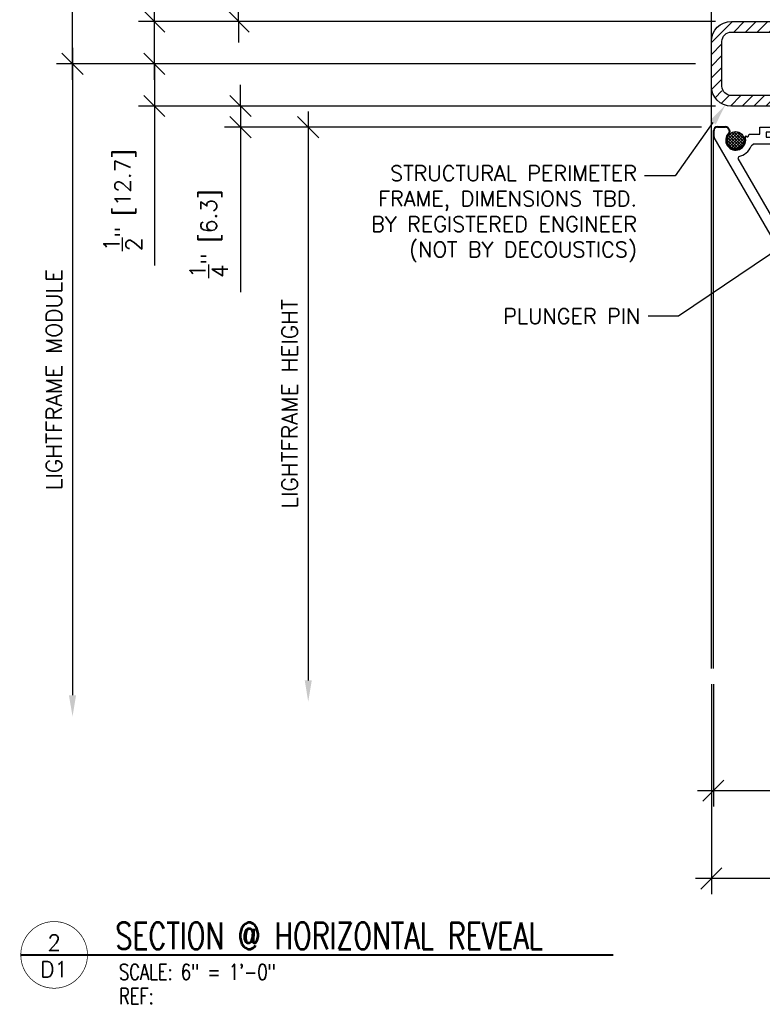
# Model space of a CAD drawing. Header units: inches. Extents: x 0 to 70.2, y -46 to 53.5.
# Tile 23 of 33: x 29.9 to 38.7, y 23.3 to 34.9. Entities that reach past the tile are written whole.
import ezdxf
from ezdxf import colors
from ezdxf.entities.mleader import LeaderData, LeaderLine
from ezdxf.enums import TextEntityAlignment as Align
from ezdxf.math import Vec2, Vec3

# ---------------------------------------------------------------- set-up
doc = ezdxf.new("R2010")
doc.units = ezdxf.units.IN
doc.header["$MEASUREMENT"] = 0
for name, color, linetype in [('1-ARCH', 1, 'Continuous'), ('1-DIM', 4, 'Continuous'), ('1-MOUNT', 155, 'Continuous'), ('1-PANEL EDGE', 2, 'Continuous'), ('1-TEXT', 2, 'Continuous'), ('1-TITLE', 4, 'Continuous')]:
    doc.layers.add(name, color=color, linetype=linetype)
doc.styles.add('TEXT', font='romans.shx')
doc.dimstyles.new('DIM 6-12', dxfattribs={"dimscale": 2, "dimtxt": 0.09375, "dimasz": 0.125, "dimexe": 0.09375, "dimexo": 0.09375, "dimgap": 0.0625, "dimtad": 1, "dimdec": 5, "dimzin": 3, "dimdsep": 46, "dimlunit": 5, "dimtxsty": 'TEXT', "dimblk": 'OBLIQUE', "dimcen": 0.09375, "dimdle": 0.09375, "dimclrd": 256, "dimclre": 4, "dimclrt": 2, "dimadec": 0, "dimazin": 0, "dimtfac": 1, "dimtdec": 5, "dimtmove": 0, "dimatfit": 3, "dimfxl": 0, "dimtolj": 1, "dimtzin": 0, "dimlwd": -1, "dimlwe": -1, "dimarcsym": 0})
pattern_1 = [(315, (-1543.357011, -2920.460497), (0.01767766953, 0.01767766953), []), (45, (-1543.357011, -2920.460497), (-0.01767766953, 0.01767766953), [])]

# ---------------------------------------------------------------- blocks, each defined once
blk = doc.blocks.new('Rahmenprofil')
at = {"layer": '1-MOUNT'}
for p, q in [((-0.1, 60), (1.77, 60)), ((2.02, 59.93), (57.66, 27.81)), ((-1.1, 56.57), (-1.1, 59)), ((-0.08, 55.5), (-0.45, 55.63)), ((0.52, 55.56), (0.07, 55.48)), ((1.94, 50.53), (2.13, 50.56)), ((7.68, 52.6), (8.32, 52.83)), ((8.32, 52.83), (58.37, 23.93)), ((1, 46.29), (1, 49.35)), ((4, 48.14), (4.58, 48.85)), ((4, 38.5), (4, 48.14)), ((-1.1, 42.45), (-1.1, 46.29)), ((-1.1, 46.29), (1, 46.29)), ((1.9, 44.4), (0.4, 44.4)), ((0.4, 44.4), (0.4, 42.45)), ((1.9, 36.9), (1.9, 44.4)), ((0.4, 42.45), (-1.1, 42.45)), ((-1.1, 35), (-1.1, 38.85)), ((-1.1, 38.85), (0.4, 38.85)), ((0.4, 38.85), (0.4, 36.9)), ((0.4, 36.9), (1.9, 36.9)), ((10.1, 38), (4.5, 38)), ((10.6, 23.5), (10.6, 37.5)), ((0, 35), (-1.1, 35)), ((0, 33), (0, 35)), ((1.5, 33), (0, 33)), ((7.6, 35), (1.5, 35)), ((1.5, 35), (1.5, 33)), ((7.6, 29.3), (7.6, 35)), ((7.8, 29), (7.6, 29.3)), ((7.6, 28.7), (7.8, 29)), ((7.6, 23), (7.6, 28.7)), ((0, 20), (0, 25)), ((0, 25), (1.5, 25)), ((1.5, 25), (1.5, 23)), ((1.5, 23), (7.6, 23)), ((58.12, 23), (11.1, 23)), ((25, 20), (0, 20)), ((25, 10.3), (25, 20)), ((27, 0.5), (27, 19.5)), ((27.5, 20), (49.9, 20)), ((50.4, 19.5), (50.4, 17)), ((51.9, 17), (51.9, 20)), ((51.9, 20), (58, 20)), ((58, 20), (58, 17)), ((59.5, 17), (59.5, 19.5)), ((60, 20), (60.33, 20)), ((25.2, 10), (25, 10.3)), ((25, 9.7), (25.2, 10)), ((25, 0), (25, 9.7)), ((50.4, 3), (50.4, 0.5)), ((51.9, 0), (51.9, 3)), ((58, 3), (58, 0)), ((59.5, 0.5), (59.5, 3)), ((0, -5), (0, 0)), ((0, 0), (25, 0)), ((49.9, 0), (27.5, 0)), ((58, 0), (51.9, 0)), ((60.33, 0), (60, 0)), ((1.5, -5), (0, -5)), ((7.6, -3), (1.5, -3)), ((1.5, -3), (1.5, -5)), ((7.6, -8.7), (7.6, -3)), ((8.32, -32.83), (58.37, -3.93)), ((10.6, -3.5), (10.6, -17.5)), ((58.12, -3), (11.1, -3)), ((57.66, -7.81), (2.02, -39.93)), ((7.8, -9), (7.6, -8.7)), ((7.6, -9.3), (7.8, -9)), ((7.6, -15), (7.6, -9.3)), ((0, -15), (0, -13)), ((0, -13), (1.5, -13)), ((1.5, -13), (1.5, -15)), ((-1.1, -18.85), (-1.1, -15)), ((-1.1, -15), (0, -15)), ((1.9, -16.9), (0.4, -16.9)), ((0.4, -16.9), (0.4, -18.85)), ((1.5, -15), (7.6, -15)), ((1.9, -24.4), (1.9, -16.9)), ((0.4, -18.85), (-1.1, -18.85)), ((4, -18.5), (4, -28.14)), ((10.1, -18), (4.5, -18)), ((-1.1, -26.29), (-1.1, -22.45)), ((-1.1, -22.45), (0.4, -22.45)), ((0.4, -22.45), (0.4, -24.4)), ((1, -26.29), (-1.1, -26.29)), ((0.4, -24.4), (1.9, -24.4)), ((1, -29.35), (1, -26.29)), ((4, -28.14), (4.58, -28.85)), ((2.13, -30.56), (1.94, -30.53)), ((7.68, -32.6), (8.32, -32.83)), ((-1.1, -39), (-1.1, -36.57)), ((-0.45, -35.63), (-0.08, -35.5)), ((0.07, -35.48), (0.52, -35.56)), ((1.77, -40), (-0.1, -40))]:
    blk.add_line(p, q, dxfattribs=at)
for centre, radius, start, end in [((-0.1, 59), 1, 90, 180), ((1.77, 59.5), 0.5, 60, 90), ((-0.1, 56.57), 1, 180, 249.6578), ((2.76, 53.51), 3, 259.2937, 135.3169), ((0.02, 55.78), 0.3, 249.6578, 279.6578), ((0.49, 55.76), 0.2, 279.6578, 315.3169), ((1.99, 50.23), 0.3, 99.6578, 211.625), ((2.17, 50.36), 0.2, 79.2937, 99.6578), ((2.76, 53.51), 5, 291.3304, 349.5634), ((1.3, 49.35), 0.3, 72.1882, 180), ((1.48, 49.92), 0.3, 252.1882, 31.625), ((4.5, 38.5), 0.5, 180, 270), ((10.1, 37.5), 0.5, 0, 90), ((47.37, 10), 20.56, 300, 60), ((58.12, 23.5), 0.5, 270, 60), ((11.1, 23.5), 0.5, 180, 270), ((27.5, 19.5), 0.5, 90, 180), ((49.9, 19.5), 0.5, 0, 90), ((60, 19.5), 0.5, 90, 180), ((60.33, 19.5), 0.5, 36.2539, 90), ((47.37, 10), 16.56, 323.7461, 36.2539), ((51.15, 17), 0.75, 180, 0), ((58.75, 17), 0.75, 180, 0), ((51.15, 3), 0.75, 0, 180), ((58.75, 3), 0.75, 0, 180), ((27.5, 0.5), 0.5, 180, 270), ((49.9, 0.5), 0.5, 270, 0), ((60, 0.5), 0.5, 180, 270), ((60.33, 0.5), 0.5, 270, 323.7461), ((11.1, -3.5), 0.5, 90, 180), ((58.12, -3.5), 0.5, 300, 90), ((10.1, -17.5), 0.5, 270, 0), ((4.5, -18.5), 0.5, 90, 180), ((1.3, -29.35), 0.3, 180, 287.8118), ((2.76, -33.51), 5, 10.4366, 68.6696), ((2.76, -33.51), 3, 224.6831, 100.7063), ((1.48, -29.92), 0.3, 328.375, 107.8118), ((1.99, -30.23), 0.3, 148.375, 260.3422), ((2.17, -30.36), 0.2, 260.3422, 280.7063), ((-0.1, -36.57), 1, 110.3422, 180), ((0.02, -35.78), 0.3, 80.3422, 110.3422), ((0.49, -35.76), 0.2, 44.6831, 80.3422), ((-0.1, -39), 1, 180, 270), ((1.77, -39.5), 0.5, 270, 300)]:
    blk.add_arc(centre, radius, start, end, dxfattribs=at)
blk = doc.blocks.new('_Oblique')
at = {"color": 0, "linetype": 'ByBlock', "lineweight": -2}
blk.add_line((-0.5, -0.5), (0.5, 0.5), dxfattribs=at)
blk = doc.blocks.new('*D30')
at = {"layer": '1-DIM', "transparency": 16777216}
blk.add_line((33.332, 33.835), (33.332, 27.112), dxfattribs=at)
at = {"layer": '1-DIM', "color": 4, "transparency": 16777216}
blk.add_line((37.977, 33.648), (33.145, 33.648), dxfattribs=at)
at = {"layer": '1-DIM', "transparency": 16777216}
blk.add_solid([(33.291, 27.112), (33.374, 27.112), (33.332, 26.862)], dxfattribs=at)
at = {"layer": 'Defpoints', "color": 0, "transparency": 16777216}
for p in [(38.165, 33.648), (33.332, 26.862), (33.332, 26.862)]:
    blk.add_point(p, dxfattribs=at)
at = {"layer": '1-DIM', "transparency": 16777216, "xscale": 0.25, "yscale": 0.25, "zscale": 0.25, "rotation": 90}
blk.add_blockref('_Oblique', (33.332, 33.648), dxfattribs=at)
at = {"layer": '1-DIM', "color": 2, "transparency": 16777216, "insert": (33.113, 30.38), "char_height": 0.1875, "attachment_point": 5, "rotation": 90, "style": 'TEXT', "bg_fill": 3, "box_fill_scale": 1.25, "bg_fill_color": 256, "bg_fill_true_color": 13158600, "bg_fill_transparency": 0}
blk.add_mtext('\\A1;LIGHTFRAME HEIGHT', dxfattribs=at)
blk = doc.blocks.new('*D31')
at = {"layer": '1-DIM', "transparency": 16777216}
for p, q in [((32.532, 33.898), (32.532, 34.148)), ((32.532, 33.898), (32.532, 33.648)), ((32.532, 33.648), (32.532, 31.701))]:
    blk.add_line(p, q, dxfattribs=at)
at = {"layer": '1-DIM', "color": 4, "transparency": 16777216}
for p, q in [((38.143, 33.898), (32.345, 33.898)), ((37.977, 33.648), (32.345, 33.648))]:
    blk.add_line(p, q, dxfattribs=at)
at = {"layer": 'Defpoints', "color": 0, "transparency": 16777216}
for p in [(32.532, 33.898), (38.33, 33.898), (38.165, 33.648)]:
    blk.add_point(p, dxfattribs=at)
at = {"layer": '1-DIM', "transparency": 16777216, "xscale": 0.25, "yscale": 0.25, "zscale": 0.25}
for p, rotation in [((32.532, 33.898), 270), ((32.532, 33.648), 90)]:
    blk.add_blockref('_Oblique', p, dxfattribs=dict(at, rotation=rotation))
at = {"layer": '1-DIM', "color": 2, "transparency": 16777216, "insert": (32.157, 32.389), "char_height": 0.1875, "attachment_point": 5, "rotation": 90, "style": 'TEXT', "bg_fill": 3, "box_fill_scale": 1.25, "bg_fill_color": 256, "bg_fill_true_color": 13158600, "bg_fill_transparency": 0}
blk.add_mtext('\\A1;{\\H1.000000x;\\S1/4;}" [6.3]', dxfattribs=at)
blk = doc.blocks.new('*D76')
at = {"layer": '1-DIM', "transparency": 16777216}
for p, q in [((32.51, 35.148), (32.51, 37.094)), ((32.51, 34.898), (32.51, 35.148)), ((32.51, 34.898), (32.51, 34.648))]:
    blk.add_line(p, q, dxfattribs=at)
at = {"layer": '1-DIM', "color": 4, "transparency": 16777216}
for p, q in [((38.478, 35.148), (32.322, 35.148)), ((38.143, 34.898), (32.322, 34.898))]:
    blk.add_line(p, q, dxfattribs=at)
at = {"layer": 'Defpoints', "color": 0, "transparency": 16777216}
for p in [(32.51, 35.148), (38.665, 35.148), (38.33, 34.898)]:
    blk.add_point(p, dxfattribs=at)
at = {"layer": '1-DIM', "transparency": 16777216, "xscale": 0.25, "yscale": 0.25, "zscale": 0.25}
for p, rotation in [((32.51, 35.148), 270), ((32.51, 34.898), 90)]:
    blk.add_blockref('_Oblique', p, dxfattribs=dict(at, rotation=rotation))
at = {"layer": '1-DIM', "color": 2, "transparency": 16777216, "insert": (32.135, 36.407), "char_height": 0.1875, "attachment_point": 5, "rotation": 90, "style": 'TEXT', "bg_fill": 3, "box_fill_scale": 1.25, "bg_fill_color": 256, "bg_fill_true_color": 13158600, "bg_fill_transparency": 0}
blk.add_mtext('\\A1;{\\H1.000000x;\\S1/4;}" [6.3]', dxfattribs=at)
blk = doc.blocks.new('*D32')
at = {"layer": '1-DIM', "transparency": 16777216}
blk.add_line((30.548, 34.585), (30.548, 26.936), dxfattribs=at)
at = {"layer": '1-DIM', "color": 4, "transparency": 16777216}
blk.add_line((37.907, 34.398), (30.36, 34.398), dxfattribs=at)
at = {"layer": '1-DIM', "transparency": 16777216}
blk.add_solid([(30.506, 26.936), (30.59, 26.936), (30.548, 26.686)], dxfattribs=at)
at = {"layer": 'Defpoints', "color": 0, "transparency": 16777216}
for p in [(38.094, 34.398), (30.548, 26.686), (30.548, 26.686)]:
    blk.add_point(p, dxfattribs=at)
at = {"layer": '1-DIM', "transparency": 16777216, "xscale": 0.25, "yscale": 0.25, "zscale": 0.25, "rotation": 90}
blk.add_blockref('_Oblique', (30.548, 34.398), dxfattribs=at)
at = {"layer": '1-DIM', "color": 2, "transparency": 16777216, "insert": (30.329, 30.667), "char_height": 0.1875, "attachment_point": 5, "rotation": 90, "style": 'TEXT', "bg_fill": 3, "box_fill_scale": 1.25, "bg_fill_color": 256, "bg_fill_true_color": 13158600, "bg_fill_transparency": 0}
blk.add_mtext('\\A1;LIGHTFRAME MODULE', dxfattribs=at)
blk = doc.blocks.new('*D33')
at = {"layer": '1-DIM', "transparency": 16777216}
blk.add_line((30.548, 34.21), (30.548, 43.397), dxfattribs=at)
at = {"layer": '1-DIM', "color": 4, "transparency": 16777216}
blk.add_line((37.907, 34.398), (30.36, 34.398), dxfattribs=at)
at = {"layer": '1-DIM', "transparency": 16777216}
blk.add_solid([(30.506, 43.397), (30.59, 43.397), (30.548, 43.647)], dxfattribs=at)
at = {"layer": 'Defpoints', "color": 0, "transparency": 16777216}
for p in [(30.548, 43.647), (30.548, 43.647), (38.094, 34.398)]:
    blk.add_point(p, dxfattribs=at)
at = {"layer": '1-DIM', "transparency": 16777216, "xscale": 0.25, "yscale": 0.25, "zscale": 0.25, "rotation": 270}
blk.add_blockref('_Oblique', (30.548, 34.398), dxfattribs=at)
at = {"layer": '1-DIM', "color": 2, "transparency": 16777216, "insert": (30.329, 38.897), "char_height": 0.1875, "attachment_point": 5, "rotation": 90, "style": 'TEXT', "bg_fill": 3, "box_fill_scale": 1.25, "bg_fill_color": 256, "bg_fill_true_color": 13158600, "bg_fill_transparency": 0}
blk.add_mtext('\\A1;LIGHTFRAME MODULE', dxfattribs=at)
blk = doc.blocks.new('*D35')
at = {"layer": '1-DIM', "color": 4, "transparency": 16777216}
for p, q in [((38.118, 27.066), (38.118, 25.622)), ((42.07, 27.066), (42.07, 25.622))]:
    blk.add_line(p, q, dxfattribs=at)
at = {"layer": '1-DIM', "transparency": 16777216}
blk.add_line((42.258, 25.809), (37.93, 25.809), dxfattribs=at)
at = {"layer": 'Defpoints', "color": 0, "transparency": 16777216}
for p in [(38.118, 27.254), (42.07, 27.254), (38.118, 25.809)]:
    blk.add_point(p, dxfattribs=at)
at = {"layer": '1-DIM', "transparency": 16777216, "xscale": 0.25, "yscale": 0.25, "zscale": 0.25, "rotation": 180}
blk.add_blockref('_Oblique', (38.118, 25.809), dxfattribs=at)
at = {"layer": '1-DIM', "transparency": 16777216, "xscale": 0.25, "yscale": 0.25, "zscale": 0.25}
blk.add_blockref('_Oblique', (42.07, 25.809), dxfattribs=at)
at = {"layer": '1-DIM', "color": 2, "transparency": 16777216, "char_height": 0.1875, "attachment_point": 5, "style": 'TEXT', "bg_fill": 3, "box_fill_scale": 1.25, "bg_fill_color": 256, "bg_fill_true_color": 13158600, "bg_fill_transparency": 0}
for s, insert in [('\\A1;3{\\H1.000000x;\\S15/16;}" [100.4]', (40.094, 26.184)), ('\\A1;LIGHTFRAME', (40.094, 25.591))]:
    blk.add_mtext(s, dxfattribs=dict(at, insert=insert))
blk = doc.blocks.new('*D36')
at = {"layer": '1-DIM', "color": 4, "transparency": 16777216}
for p, q in [((38.094, 27.066), (38.094, 24.585)), ((42.094, 26.066), (42.094, 24.585))]:
    blk.add_line(p, q, dxfattribs=at)
at = {"layer": '1-DIM', "transparency": 16777216}
blk.add_line((42.282, 24.772), (37.907, 24.772), dxfattribs=at)
at = {"layer": 'Defpoints', "color": 0, "transparency": 16777216}
for p in [(38.094, 27.254), (42.094, 26.254), (38.094, 24.772)]:
    blk.add_point(p, dxfattribs=at)
at = {"layer": '1-DIM', "transparency": 16777216, "xscale": 0.25, "yscale": 0.25, "zscale": 0.25, "rotation": 180}
blk.add_blockref('_Oblique', (38.094, 24.772), dxfattribs=at)
at = {"layer": '1-DIM', "transparency": 16777216, "xscale": 0.25, "yscale": 0.25, "zscale": 0.25}
blk.add_blockref('_Oblique', (42.094, 24.772), dxfattribs=at)
at = {"layer": '1-DIM', "color": 2, "transparency": 16777216, "char_height": 0.1875, "attachment_point": 5, "style": 'TEXT', "bg_fill": 3, "box_fill_scale": 1.25, "bg_fill_color": 256, "bg_fill_true_color": 13158600, "bg_fill_transparency": 0}
for s, insert in [('\\A1;4" [101.6]', (40.094, 25.04)), ('\\A1;PERIMETER FRAME', (40.094, 24.554))]:
    blk.add_mtext(s, dxfattribs=dict(at, insert=insert))
blk = doc.blocks.new('*D37')
at = {"layer": '1-DIM', "transparency": 16777216}
for p, q in [((31.515, 34.898), (31.515, 36.782)), ((31.515, 34.21), (31.515, 34.898))]:
    blk.add_line(p, q, dxfattribs=at)
at = {"layer": '1-DIM', "color": 4, "transparency": 16777216}
for p, q in [((38.143, 34.898), (31.328, 34.898)), ((37.907, 34.398), (31.328, 34.398))]:
    blk.add_line(p, q, dxfattribs=at)
at = {"layer": 'Defpoints', "color": 0, "transparency": 16777216}
for p in [(31.515, 34.898), (38.33, 34.898), (38.094, 34.398)]:
    blk.add_point(p, dxfattribs=at)
at = {"layer": '1-DIM', "transparency": 16777216, "xscale": 0.25, "yscale": 0.25, "zscale": 0.25}
for p, rotation in [((31.515, 34.898), 90), ((31.515, 34.398), 270)]:
    blk.add_blockref('_Oblique', p, dxfattribs=dict(at, rotation=rotation))
at = {"layer": '1-DIM', "color": 2, "transparency": 16777216, "insert": (31.14, 36.009), "char_height": 0.1875, "attachment_point": 5, "rotation": 90, "style": 'TEXT', "bg_fill": 3, "box_fill_scale": 1.25, "bg_fill_color": 256, "bg_fill_true_color": 13158600, "bg_fill_transparency": 0}
blk.add_mtext('\\A1;{\\H1.000000x;\\S1/2;}" [12.7]', dxfattribs=at)
blk = doc.blocks.new('*D38')
at = {"layer": '1-DIM', "color": 4, "transparency": 16777216}
for p, q in [((37.907, 34.398), (31.328, 34.398)), ((38.143, 33.898), (31.328, 33.898))]:
    blk.add_line(p, q, dxfattribs=at)
at = {"layer": '1-DIM', "transparency": 16777216}
for p, q in [((31.515, 34.398), (31.515, 33.71)), ((31.515, 33.898), (31.515, 32.014))]:
    blk.add_line(p, q, dxfattribs=at)
at = {"layer": 'Defpoints', "color": 0, "transparency": 16777216}
for p in [(31.515, 34.398), (38.094, 34.398), (38.33, 33.898)]:
    blk.add_point(p, dxfattribs=at)
at = {"layer": '1-DIM', "transparency": 16777216, "xscale": 0.25, "yscale": 0.25, "zscale": 0.25}
for p, rotation in [((31.515, 34.398), 90), ((31.515, 33.898), 270)]:
    blk.add_blockref('_Oblique', p, dxfattribs=dict(at, rotation=rotation))
at = {"layer": '1-DIM', "color": 2, "transparency": 16777216, "insert": (31.14, 32.786), "char_height": 0.1875, "attachment_point": 5, "rotation": 90, "style": 'TEXT', "bg_fill": 3, "box_fill_scale": 1.25, "bg_fill_color": 256, "bg_fill_true_color": 13158600, "bg_fill_transparency": 0}
blk.add_mtext('\\A1;{\\H1.000000x;\\S1/2;}" [12.7]', dxfattribs=at)
blk = doc.blocks.new('*U19')
at = {"layer": '1-TITLE', "const_width": 0.00651}
blk.add_lwpolyline([(0, 0, 1), (0.6284, 0, 0.414214), (0.3142, 0.3142, 0.414214), (0, 0, 2.926408)], format="xyb", dxfattribs=at)
at = {"layer": '1-TITLE', "const_width": 0.02}
blk.add_lwpolyline([(0, 0), (5.5794, 0)], dxfattribs=at)
at = {"layer": '1-TEXT', "color": 2, "style": 'TEXT'}
blk.add_attdef('VIEWNAME', (0.8901, 0.0614), '', height=0.25, dxfattribs=at)
at = {"layer": '1-TEXT', "style": 'TEXT'}
for tag, p in [('DETAIL#', (0.3011, 0.0943)), ('SHEET#', (0.3061, -0.2065))]:
    blk.add_attdef(tag, text='', height=0.125, dxfattribs=at).set_placement(p, align=Align.CENTER)
for tag, p in [('NOTE1', (0.9261, -0.2807)), ('NOTE2', (0.9261, -0.4628)), ('NOTE3', (0.9261, -0.6548)), ('NOTE4', (0.9261, -0.8321))]:
    blk.add_attdef(tag, p, '', height=0.125, dxfattribs=at)

msp = doc.modelspace()

# ---------------------------------------------------------------- hatches: boundary and pattern name
at = {"layer": '1-MOUNT'}
h = msp.add_hatch(dxfattribs=at)
h.set_pattern_fill('ANSI37', color=8, scale=0.007874, angle=-90, style=0, pattern_type=2)
h.set_pattern_definition(pattern_1)
h.paths.add_polyline_path([(38.381261, 33.595975), (38.383486, 33.595951), (38.385731, 33.595876), (38.387993, 33.595749), (38.39027, 33.59557), (38.392562, 33.595336), (38.394866, 33.595048), (38.397181, 33.594703), (38.399505, 33.594302), (38.401836, 33.593842), (38.404172, 33.593323), (38.40651, 33.592744), (38.408849, 33.592105), (38.411187, 33.591405), (38.41352, 33.590644), (38.415848, 33.589821), (38.418167, 33.588936), (38.420476, 33.587989), (38.422771, 33.586979), (38.42505, 33.585908), (38.427311, 33.584774), (38.429552, 33.58358), (38.431769, 33.582324), (38.433962, 33.581008), (38.436126, 33.579632), (38.43826, 33.578198), (38.440361, 33.576705), (38.442427, 33.575156), (38.444456, 33.573552), (38.446446, 33.571894), (38.448394, 33.570182), (38.450299, 33.56842), (38.452157, 33.566609), (38.453969, 33.56475), (38.455731, 33.562846), (38.457442, 33.560898), (38.4591, 33.558908), (38.460705, 33.556879), (38.462254, 33.554813), (38.463746, 33.552711), (38.46518, 33.550577), (38.466556, 33.548413), (38.467872, 33.546221), (38.469128, 33.544003), (38.470323, 33.541763), (38.471456, 33.539502), (38.472527, 33.537222), (38.473537, 33.534927), (38.474484, 33.532619), (38.475369, 33.5303), (38.476192, 33.527972), (38.476954, 33.525638), (38.477653, 33.523301), (38.478292, 33.520962), (38.478871, 33.518623), (38.47939, 33.516288), (38.47985, 33.513957), (38.480252, 33.511633), (38.480596, 33.509318), (38.480885, 33.507014), (38.481118, 33.504722), (38.481298, 33.502444), (38.481424, 33.500182), (38.481499, 33.497938), (38.481524, 33.495713), (38.481499, 33.493487), (38.481424, 33.491243), (38.481298, 33.488981), (38.481118, 33.486704), (38.480885, 33.484412), (38.480596, 33.482108), (38.480252, 33.479792), (38.47985, 33.477469), (38.47939, 33.475138), (38.478871, 33.472802), (38.478292, 33.470464), (38.477653, 33.468125), (38.476954, 33.465787), (38.476192, 33.463453), (38.475369, 33.461126), (38.474484, 33.458807), (38.473537, 33.456498), (38.472527, 33.454203), (38.471456, 33.451924), (38.470323, 33.449663), (38.469128, 33.447422), (38.467872, 33.445204), (38.466556, 33.443012), (38.46518, 33.440848), (38.463746, 33.438714), (38.462254, 33.436613), (38.460705, 33.434546), (38.4591, 33.432517), (38.457442, 33.430528), (38.455731, 33.42858), (38.453969, 33.426675), (38.452157, 33.424816), (38.450299, 33.423005), (38.448394, 33.421243), (38.446446, 33.419532), (38.444456, 33.417873), (38.442427, 33.416269), (38.440361, 33.41472), (38.43826, 33.413228), (38.436126, 33.411793), (38.433962, 33.410418), (38.431769, 33.409101), (38.429552, 33.407846), (38.427311, 33.406651), (38.42505, 33.405518), (38.422771, 33.404446), (38.420476, 33.403437), (38.418167, 33.40249), (38.415848, 33.401605), (38.41352, 33.400781), (38.411187, 33.40002), (38.408849, 33.39932), (38.40651, 33.398681), (38.404172, 33.398103), (38.401836, 33.397584), (38.399505, 33.397124), (38.397181, 33.396722), (38.394866, 33.396377), (38.392562, 33.396089), (38.39027, 33.395856), (38.387993, 33.395676), (38.385731, 33.39555), (38.383486, 33.395475), (38.381261, 33.39545), (38.379036, 33.395475), (38.376791, 33.39555), (38.37453, 33.395676), (38.372252, 33.395856), (38.36996, 33.396089), (38.367656, 33.396377), (38.365341, 33.396722), (38.363017, 33.397124), (38.360686, 33.397584), (38.358351, 33.398103), (38.356012, 33.398681), (38.353673, 33.39932), (38.351335, 33.40002), (38.349002, 33.400781), (38.346674, 33.401605), (38.344355, 33.40249), (38.342047, 33.403437), (38.339752, 33.404446), (38.337472, 33.405518), (38.335211, 33.406651), (38.33297, 33.407846), (38.330753, 33.409101), (38.328561, 33.410418), (38.326396, 33.411793), (38.324262, 33.413228), (38.322161, 33.41472), (38.320095, 33.416269), (38.318066, 33.417873), (38.316076, 33.419532), (38.314128, 33.421243), (38.312223, 33.423005), (38.310365, 33.424816), (38.308553, 33.426675), (38.306791, 33.42858), (38.30508, 33.430528), (38.303422, 33.432517), (38.301817, 33.434546), (38.300268, 33.436613), (38.298776, 33.438714), (38.297342, 33.440848), (38.295966, 33.443012), (38.29465, 33.445204), (38.293394, 33.447422), (38.292199, 33.449663), (38.291066, 33.451924), (38.289995, 33.454203), (38.288985, 33.456498), (38.288038, 33.458807), (38.287153, 33.461126), (38.28633, 33.463453), (38.285569, 33.465787), (38.284869, 33.468125), (38.28423, 33.470464), (38.283651, 33.472802), (38.283132, 33.475138), (38.282672, 33.477469), (38.28227, 33.479792), (38.281926, 33.482108), (38.281637, 33.484412), (38.281404, 33.486704), (38.281225, 33.488981), (38.281098, 33.491243), (38.281023, 33.493487), (38.280998, 33.495713), (38.281023, 33.497938), (38.281098, 33.500182), (38.281225, 33.502444), (38.281404, 33.504722), (38.281637, 33.507014), (38.281926, 33.509318), (38.28227, 33.511633), (38.282672, 33.513957), (38.283132, 33.516288), (38.283651, 33.518623), (38.28423, 33.520962), (38.284869, 33.523301), (38.285569, 33.525638), (38.28633, 33.527972), (38.287153, 33.5303), (38.288038, 33.532619), (38.288985, 33.534927), (38.289995, 33.537222), (38.291066, 33.539502), (38.292199, 33.541763), (38.293394, 33.544003), (38.29465, 33.546221), (38.295966, 33.548413), (38.297342, 33.550577), (38.298776, 33.552711), (38.300268, 33.554813), (38.301817, 33.556879), (38.303422, 33.558908), (38.30508, 33.560898), (38.306791, 33.562846), (38.308553, 33.56475), (38.310365, 33.566609), (38.312223, 33.56842), (38.314128, 33.570182), (38.316076, 33.571894), (38.318066, 33.573552), (38.320095, 33.575156), (38.322161, 33.576705), (38.324262, 33.578198), (38.326396, 33.579632), (38.328561, 33.581008), (38.330753, 33.582324), (38.33297, 33.58358), (38.335211, 33.584774), (38.337472, 33.585908), (38.339752, 33.586979), (38.342047, 33.587989), (38.344355, 33.588936), (38.346674, 33.589821), (38.349002, 33.590644), (38.351335, 33.591405), (38.353673, 33.592105), (38.356012, 33.592744), (38.358351, 33.593323), (38.360686, 33.593842), (38.363017, 33.594302), (38.365341, 33.594703), (38.367656, 33.595048), (38.36996, 33.595336), (38.372252, 33.59557), (38.37453, 33.595749), (38.376791, 33.595876), (38.379036, 33.595951)], flags=0)
h = msp.add_hatch(dxfattribs=at)
h.set_pattern_fill('ANSI37', color=8, scale=0.007874, angle=-90, style=0, pattern_type=2)
h.set_pattern_definition(pattern_1)
h.paths.add_polyline_path([(38.381263, 33.595975), (38.383488, 33.595951), (38.385733, 33.595876), (38.387994, 33.595749), (38.390272, 33.59557), (38.392564, 33.595337), (38.394868, 33.595048), (38.397183, 33.594703), (38.399507, 33.594302), (38.401838, 33.593842), (38.404173, 33.593323), (38.406512, 33.592744), (38.408851, 33.592105), (38.411189, 33.591405), (38.413522, 33.590644), (38.41585, 33.589821), (38.418169, 33.588936), (38.420477, 33.587989), (38.422772, 33.586979), (38.425052, 33.585908), (38.427313, 33.584774), (38.429554, 33.58358), (38.431771, 33.582324), (38.433963, 33.581008), (38.436128, 33.579632), (38.438262, 33.578198), (38.440363, 33.576705), (38.442429, 33.575156), (38.444458, 33.573552), (38.446448, 33.571894), (38.448396, 33.570183), (38.4503, 33.56842), (38.452159, 33.566609), (38.453971, 33.56475), (38.455733, 33.562846), (38.457444, 33.560898), (38.459102, 33.558908), (38.460706, 33.556879), (38.462255, 33.554813), (38.463748, 33.552711), (38.465182, 33.550577), (38.466558, 33.548413), (38.467874, 33.546221), (38.46913, 33.544003), (38.470325, 33.541763), (38.471458, 33.539502), (38.472529, 33.537222), (38.473539, 33.534927), (38.474486, 33.532619), (38.475371, 33.5303), (38.476194, 33.527972), (38.476955, 33.525638), (38.477655, 33.523301), (38.478294, 33.520962), (38.478873, 33.518623), (38.479392, 33.516288), (38.479852, 33.513957), (38.480254, 33.511633), (38.480598, 33.509318), (38.480887, 33.507014), (38.48112, 33.504722), (38.481299, 33.502444), (38.481426, 33.500182), (38.481501, 33.497938), (38.481526, 33.495713), (38.481501, 33.493487), (38.481426, 33.491243), (38.481299, 33.488981), (38.48112, 33.486704), (38.480887, 33.484412), (38.480598, 33.482108), (38.480254, 33.479793), (38.479852, 33.477469), (38.479392, 33.475138), (38.478873, 33.472802), (38.478294, 33.470464), (38.477655, 33.468125), (38.476955, 33.465787), (38.476194, 33.463453), (38.475371, 33.461126), (38.474486, 33.458807), (38.473539, 33.456498), (38.472529, 33.454203), (38.471458, 33.451924), (38.470325, 33.449663), (38.46913, 33.447422), (38.467874, 33.445204), (38.466558, 33.443012), (38.465182, 33.440848), (38.463748, 33.438714), (38.462255, 33.436613), (38.460706, 33.434546), (38.459102, 33.432517), (38.457444, 33.430528), (38.455733, 33.42858), (38.453971, 33.426675), (38.452159, 33.424816), (38.4503, 33.423005), (38.448396, 33.421243), (38.446448, 33.419532), (38.444458, 33.417873), (38.442429, 33.416269), (38.440363, 33.41472), (38.438262, 33.413228), (38.436128, 33.411793), (38.433963, 33.410418), (38.431771, 33.409101), (38.429554, 33.407846), (38.427313, 33.406651), (38.425052, 33.405518), (38.422772, 33.404446), (38.420477, 33.403437), (38.418169, 33.40249), (38.41585, 33.401605), (38.413522, 33.400782), (38.411189, 33.40002), (38.408851, 33.39932), (38.406512, 33.398681), (38.404173, 33.398103), (38.401838, 33.397584), (38.399507, 33.397124), (38.397183, 33.396722), (38.394868, 33.396377), (38.392564, 33.396089), (38.390272, 33.395856), (38.387994, 33.395676), (38.385733, 33.39555), (38.383488, 33.395475), (38.381263, 33.39545), (38.379037, 33.395475), (38.376793, 33.39555), (38.374531, 33.395676), (38.372254, 33.395856), (38.369962, 33.396089), (38.367658, 33.396377), (38.365343, 33.396722), (38.363019, 33.397124), (38.360688, 33.397584), (38.358352, 33.398103), (38.356014, 33.398681), (38.353675, 33.39932), (38.351337, 33.40002), (38.349003, 33.400782), (38.346676, 33.401605), (38.344357, 33.40249), (38.342048, 33.403437), (38.339753, 33.404446), (38.337474, 33.405518), (38.335213, 33.406651), (38.332972, 33.407846), (38.330755, 33.409101), (38.328562, 33.410418), (38.326398, 33.411793), (38.324264, 33.413228), (38.322163, 33.41472), (38.320097, 33.416269), (38.318067, 33.417873), (38.316078, 33.419532), (38.31413, 33.421243), (38.312225, 33.423005), (38.310366, 33.424816), (38.308555, 33.426675), (38.306793, 33.42858), (38.305082, 33.430528), (38.303424, 33.432517), (38.301819, 33.434546), (38.30027, 33.436613), (38.298778, 33.438714), (38.297343, 33.440848), (38.295968, 33.443012), (38.294652, 33.445204), (38.293396, 33.447422), (38.292201, 33.449663), (38.291068, 33.451924), (38.289996, 33.454203), (38.288987, 33.456498), (38.28804, 33.458807), (38.287155, 33.461126), (38.286332, 33.463453), (38.28557, 33.465787), (38.28487, 33.468125), (38.284231, 33.470464), (38.283653, 33.472802), (38.283134, 33.475138), (38.282674, 33.477469), (38.282272, 33.479793), (38.281928, 33.482108), (38.281639, 33.484412), (38.281406, 33.486704), (38.281226, 33.488981), (38.2811, 33.491243), (38.281025, 33.493487), (38.281, 33.495713), (38.281025, 33.497938), (38.2811, 33.500182), (38.281226, 33.502444), (38.281406, 33.504722), (38.281639, 33.507014), (38.281928, 33.509318), (38.282272, 33.511633), (38.282674, 33.513957), (38.283134, 33.516288), (38.283653, 33.518623), (38.284231, 33.520962), (38.28487, 33.523301), (38.28557, 33.525638), (38.286332, 33.527972), (38.287155, 33.5303), (38.28804, 33.532619), (38.288987, 33.534927), (38.289996, 33.537222), (38.291068, 33.539502), (38.292201, 33.541763), (38.293396, 33.544003), (38.294652, 33.546221), (38.295968, 33.548413), (38.297343, 33.550577), (38.298778, 33.552711), (38.30027, 33.554813), (38.301819, 33.556879), (38.303424, 33.558908), (38.305082, 33.560898), (38.306793, 33.562846), (38.308555, 33.56475), (38.310366, 33.566609), (38.312225, 33.56842), (38.31413, 33.570183), (38.316078, 33.571894), (38.318067, 33.573552), (38.320097, 33.575156), (38.322163, 33.576705), (38.324264, 33.578198), (38.326398, 33.579632), (38.328562, 33.581008), (38.330755, 33.582324), (38.332972, 33.58358), (38.335213, 33.584774), (38.337474, 33.585908), (38.339753, 33.586979), (38.342048, 33.587989), (38.344357, 33.588936), (38.346676, 33.589821), (38.349003, 33.590644), (38.351337, 33.591405), (38.353675, 33.592105), (38.356014, 33.592744), (38.358352, 33.593323), (38.360688, 33.593842), (38.363019, 33.594302), (38.365343, 33.594703), (38.367658, 33.595048), (38.369962, 33.595337), (38.372254, 33.59557), (38.374531, 33.595749), (38.376793, 33.595876), (38.379037, 33.595951)], flags=0)

# ---------------------------------------------------------------- linework, layer by layer
for centre in [(38.381261, 33.495713), (38.381263, 33.495713)]:
    msp.add_circle(centre, 0.100263, dxfattribs=at)
at = {"layer": '1-PANEL EDGE'}
for p, q in [((38.094111, 27.253643), (38.094111, 43.646559)), ((38.164974, 33.655642), (38.260609, 33.655642)), ((38.304906, 33.624821), (38.310246, 33.610418)), ((38.117729, 27.253643), (38.11773, 33.608398)), ((38.311195, 33.600273), (38.308196, 33.582646)), ((38.489527, 33.521759), (38.490801, 33.529242))]:
    msp.add_line(p, q, dxfattribs=at)
for centre, radius, start, end in [((38.164974, 33.608398), 0.047244, 90, 180), ((38.260609, 33.608398), 0.047244, 20.3421922, 90), ((38.381261, 33.495713), 0.110236, 134.6831045, 10.706327), ((38.292671, 33.585288), 0.015748, 314.6831045, 350.3421922), ((38.291789, 33.603575), 0.019685, 350.3421922, 20.3421922), ((38.505052, 33.519117), 0.015748, 170.3421922, 190.706327), ((38.510207, 33.52594), 0.019685, 114.3585966, 170.3421922)]:
    msp.add_arc(centre, radius, start, end, dxfattribs=at)

# ---------------------------------------------------------------- block references
at = {"layer": '1-MOUNT', "xscale": 0.03937007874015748, "yscale": 0.03937007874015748, "zscale": 0.03937007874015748, "rotation": 270}
msp.add_blockref('Rahmenprofil', (39.700407, 33.604461), dxfattribs=at)
at = {"layer": '1-TITLE'}
ref = msp.add_blockref('*U19', (29.936762, 23.868867), dxfattribs=dict(at, xscale=1.254172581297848, yscale=1.254172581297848, zscale=1.254172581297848))
ref.add_attrib('VIEWNAME', 'SECTION @ HORIZONTAL REVEAL', (31.053103, 23.938026), dxfattribs={"color": 2, "height": 0.31249502, "style": 'TEXT', "width": 0.75})
ref.add_attrib('DETAIL#', '2', dxfattribs={"color": 2, "height": 0.1875, "style": 'TEXT'}).set_placement((30.330852, 24.012635), align=Align.MIDDLE_CENTER)
ref.add_attrib('SHEET#', 'D1', dxfattribs={"color": 2, "height": 0.1875, "style": 'TEXT'}).set_placement((30.330852, 23.699082), align=Align.MIDDLE_CENTER)
ref.add_attrib('NOTE1', 'SCALE: 6" = 1\'-0"', dxfattribs={"color": 2, "height": 0.1875, "style": 'TEXT', "width": 0.75}).set_placement((31.0983, 23.516873), align=Align.BOTTOM_LEFT)
ref.add_attrib('NOTE2', 'REF:', (31.0983, 23.2884), dxfattribs={"color": 2, "height": 0.1875, "style": 'TEXT', "width": 0.75})

# ---------------------------------------------------------------- next in the draw order: dimensions: what is measured, and where the dimension line sits
at = {"layer": '1-DIM'}
dim = msp.add_linear_dim(base=(32.509875, 35.147768), p1=(38.330332, 34.897768), p2=(38.665188, 35.147768), angle=90, dimstyle='DIM 6-12', override={"dimpost": '"'}, dxfattribs=at)
dim.commit()
dim.dimension.update_dxf_attribs({"geometry": '*D76', "text_midpoint": (32.509875, 36.406697), "dimtype": 160})
dim = msp.add_linear_dim(base=(33.332202, 26.861517), p1=(38.164974, 33.647768), p2=(33.332202, 26.861517), angle=270, text='LIGHTFRAME HEIGHT', dimstyle='DIM 6-12', override={"dimpost": '"', "dimblk1": 'Oblique', "dimsah": 1}, dxfattribs=at)
dim.commit()
dim.dimension.update_dxf_attribs({"geometry": '*D30', "text_midpoint": (33.113452, 30.379642)})

# ---------------------------------------------------------------- next in the draw order: dimensions: what is measured, and where the dimension line sits
dim = msp.add_linear_dim(base=(32.532466, 33.897768), p1=(38.164974, 33.647768), p2=(38.330332, 33.897768), angle=90, dimstyle='DIM 6-12', override={"dimpost": '"'}, dxfattribs=at)
dim.commit()
dim.dimension.update_dxf_attribs({"geometry": '*D31', "text_midpoint": (32.532466, 32.38884), "dimtype": 160})

# ---------------------------------------------------------------- next in the draw order: linework, layer by layer
at = {"layer": '1-ARCH'}
msp.add_lwpolyline([(41.857891, 34.772768, -0.414213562), (41.969111, 34.661548), (41.969111, 34.133989, -0.414213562), (41.857891, 34.022768), (38.330332, 34.022768, -0.414213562), (38.219111, 34.133989), (38.219111, 34.661548, -0.414213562), (38.330332, 34.772768)], format="xyb", close=True, dxfattribs=at)

# ---------------------------------------------------------------- next in the draw order: dimensions: what is measured, and where the dimension line sits
at = {"layer": '1-DIM'}
dim = msp.add_linear_dim(base=(30.547924, 26.68593), p1=(38.094111, 34.397768), p2=(30.547924, 26.68593), angle=270, text='LIGHTFRAME MODULE', dimstyle='DIM 6-12', override={"dimpost": '"', "dimblk1": 'Oblique', "dimsah": 1}, dxfattribs=at)
dim.commit()
dim.dimension.update_dxf_attribs({"geometry": '*D32', "text_midpoint": (30.329174, 30.666849)})

# ---------------------------------------------------------------- next in the draw order: dimensions: what is measured, and where the dimension line sits
dim = msp.add_linear_dim(base=(30.547924, 43.646559), p1=(38.094111, 34.397768), p2=(30.547924, 43.646559), angle=90, text='LIGHTFRAME MODULE', dimstyle='DIM 6-12', override={"dimpost": '"', "dimblk1": 'Oblique', "dimsah": 1}, dxfattribs=at)
dim.commit()
dim.dimension.update_dxf_attribs({"geometry": '*D33', "text_midpoint": (30.329174, 38.897164)})
dim = msp.add_linear_dim(base=(38.117729, 25.809434), p1=(42.070486, 27.253643), p2=(38.117729, 27.253643), text='<>\\XLIGHTFRAME', dimstyle='DIM 6-12', override={"dimpost": '"'}, dxfattribs=at)
dim.commit()
dim.dimension.update_dxf_attribs({"geometry": '*D35', "text_midpoint": (40.094107, 25.809434)})

# ---------------------------------------------------------------- next in the draw order: hatches: boundary and pattern name
at = {"layer": '1-ARCH'}
h = msp.add_hatch(dxfattribs=at)
h.set_pattern_fill('ANSI31', color=256, scale=0.787402)
h.set_pattern_definition([(45, (-16452.8029, -5746.78276), (-0.06959712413, 0.06959712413), [])])
h.paths.add_polyline_path([(41.857891, 34.897768), (38.330332, 34.897768, 0.414213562), (38.094111, 34.661548), (38.094111, 34.133989, 0.414213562), (38.330332, 33.897768), (41.857891, 33.897768, 0.414213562), (42.094111, 34.133989), (42.094111, 34.661548, 0.414213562)])
h.paths.add_polyline_path([(41.969111, 34.772768), (41.969111, 34.022768), (38.219111, 34.022768), (38.219111, 34.772768)], flags=16)

# ---------------------------------------------------------------- next in the draw order: linework, layer by layer
msp.add_lwpolyline([(41.857891, 34.897768, -0.414213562), (42.094111, 34.661548), (42.094111, 34.133989, -0.414213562), (41.857891, 33.897768), (38.330332, 33.897768, -0.414213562), (38.094111, 34.133989), (38.094111, 34.661548, -0.414213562), (38.330332, 34.897768)], format="xyb", close=True, dxfattribs=at)

# ---------------------------------------------------------------- next in the draw order: dimensions: what is measured, and where the dimension line sits
at = {"layer": '1-DIM'}
dim = msp.add_linear_dim(base=(38.094111, 24.772257), p1=(42.094107, 26.253643), p2=(38.094111, 27.253643), text='<>\\XPERIMETER FRAME', dimstyle='DIM 6-12', override={"dimpost": '"'}, dxfattribs=at)
dim.commit()
dim.dimension.update_dxf_attribs({"geometry": '*D36', "text_midpoint": (40.094109, 24.772257)})

# ---------------------------------------------------------------- next in the draw order: dimensions: what is measured, and where the dimension line sits
dim = msp.add_linear_dim(base=(31.515283, 34.897768), p1=(38.094111, 34.397768), p2=(38.330332, 34.897768), angle=90, dimstyle='DIM 6-12', override={"dimpost": '"'}, dxfattribs=at)
dim.commit()
dim.dimension.update_dxf_attribs({"geometry": '*D37', "text_midpoint": (31.515283, 36.009375), "dimtype": 160})

# ---------------------------------------------------------------- next in the draw order: dimensions: what is measured, and where the dimension line sits
dim = msp.add_linear_dim(base=(31.515283, 34.397768), p1=(38.330332, 33.897768), p2=(38.094111, 34.397768), angle=90, dimstyle='DIM 6-12', override={"dimpost": '"'}, dxfattribs=at)
dim.commit()
dim.dimension.update_dxf_attribs({"geometry": '*D38', "text_midpoint": (31.515283, 32.786161), "dimtype": 160})

# ---------------------------------------------------------------- next in the draw order: leaders
at = {"layer": '1-TEXT'}
ml = msp.add_multileader_mtext('Standard', dxfattribs=at)
ml.set_content('STRUCTURAL PERIMETER FRAME, DIMENSIONS TBD. BY REGISTERED ENGINEER\\P(NOT BY DECOUSTICS)', color=256, style='TEXT')
ml.set_leader_properties(color=4, linetype='ByLayer', lineweight=-1)
ml.build(insert=Vec2(0, 0))
ml.multileader.update_dxf_attribs({"dogleg_length": 0.36, "arrow_head_size": 0.25})
ctx = ml.context
ctx.base_point, ctx.char_height, ctx.arrow_head_size, ctx.landing_gap_size, ctx.plane_origin = Vec3(33.611484, 33.074098), 0.18, 0.25, 0.09, Vec3(38.471587, 31.69207)
ctx.text_align_type = 2
notes = []
notes.append((ctx, [(0, (1, 1, 0), (37.66577, 33.074098), (-1, 0), 0.36, [(0, [(38.257221, 33.909367)], 0, [])])]))
ctx.mtext.insert, ctx.mtext.width, ctx.mtext.alignment, ctx.mtext.flow_direction = Vec3(37.21577, 33.194098), 3.52293272, 3, 5
ml = msp.add_multileader_mtext('Standard', dxfattribs=at)
ml.set_content('PLUNGER PIN', color=256, style='TEXT')
ml.set_leader_properties(color=4, linetype='ByLayer', lineweight=-1)
ml.build(insert=Vec2(0, 0))
ml.multileader.update_dxf_attribs({"dogleg_length": 0.36, "arrow_head_size": 0.25})
ctx = ml.context
ctx.base_point, ctx.char_height, ctx.arrow_head_size, ctx.landing_gap_size, ctx.plane_origin = Vec3(35.391387, 31.41524), 0.18, 0.25, 0.09, Vec3(38.471587, 28.243052)
ctx.text_align_type = 2
notes.append((ctx, [(0, (1, 1, 0), (37.705673, 31.41524), (-1, 0), 0.36, [(0, [(39.931872, 32.919232)], 0, [])])]))
ctx.mtext.insert, ctx.mtext.width, ctx.mtext.alignment, ctx.mtext.flow_direction = Vec3(37.255673, 31.50524), 1.99597209, 3, 5
for ctx, leaders in notes:
    for number, flags, end, landing, length, lines in leaders:
        leader = LeaderData()
        leader.index, (leader.has_last_leader_line, leader.has_dogleg_vector, leader.attachment_direction) = number, flags
        leader.last_leader_point, leader.dogleg_vector, leader.dogleg_length = Vec3(end), Vec3(landing), length
        for number, points, colour, breaks in lines:
            line = LeaderLine()
            line.index, line.vertices, line.color, line.breaks = number, Vec3.list(points), colors.encode_raw_color(colour), breaks
            leader.lines.append(line)
        ctx.leaders.append(leader)

doc.saveas('drawing.dxf')
